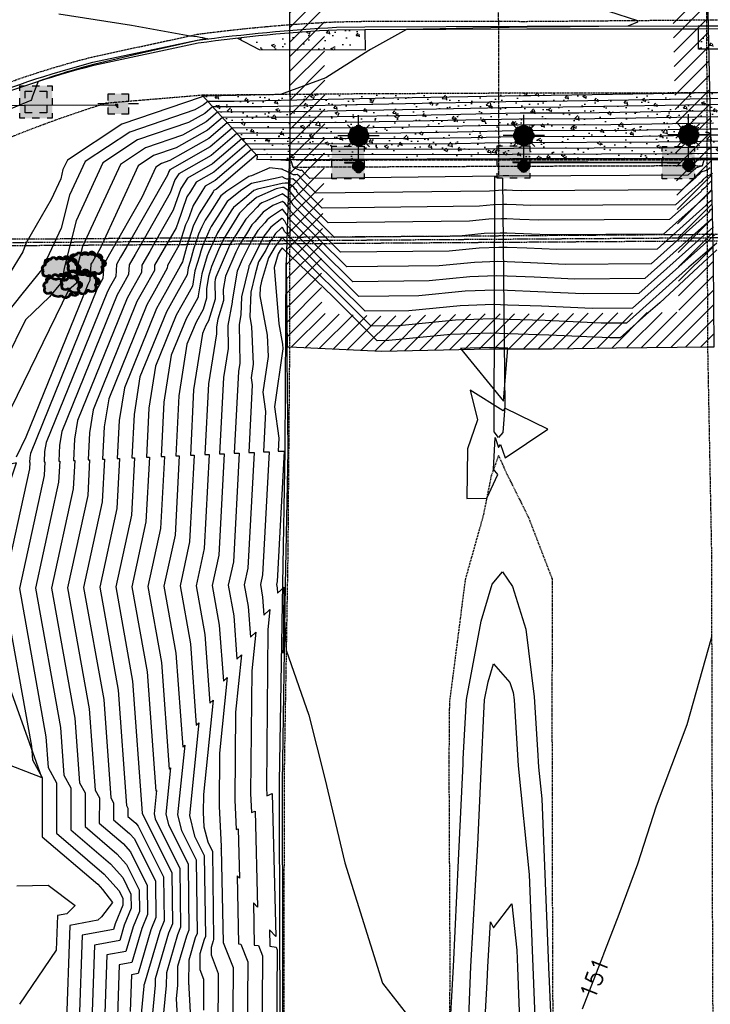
# Model space of a CAD drawing. Header units: feet. Extents: x 351431 to 355879, y 310968 to 329728.
# Tile 120 of 254: x 353302 to 353469, y 321417 to 321656. Entities that reach past the tile are written whole.
import ezdxf

# ---------------------------------------------------------------- set-up
doc = ezdxf.new("R2010")
doc.units = ezdxf.units.FT
doc.header["$MEASUREMENT"] = 0
for name, pattern in [('D10', [0.15, 0.1, -0.05]), ('D25', [0.375, 0.25, -0.125]), ('HIDDEN2', [0.1875, 0.125, -0.0625])]:
    doc.linetypes.add(name, pattern=pattern)
for name, color, linetype in [('EHID', 86, 'Continuous'), ('EHYSC', 161, 'Continuous'), ('ELID', 174, 'Continuous'), ('ELIG', 41, 'Continuous'), ('ELIG-JERSEY', 161, 'HIDDEN2'), ('ELTCH-EG1', 253, 'Continuous'), ('ELTCN-EG1', 251, 'Continuous'), ('ELTT', 3, 'Continuous'), ('ELUDC', 153, 'D10'), ('ELUEO', 153, 'OE'), ('ELYCB-BACK', 5, 'Continuous'), ('ELYCB-FL', 2, 'Continuous'), ('ELYSC', 2, 'Continuous'), ('ELYSP', 1, 'D25'), ('ELYSS', 2, 'Continuous'), ('ELYSU', 2, 'HIDDEN2'), ('ESFL', 2, 'Continuous'), ('ESFLJ', 5, 'Continuous'), ('ESIO', 4, 'Continuous'), ('ESMask', 155, 'Continuous'), ('ESUD-CMP', 13, 'D10'), ('ESUU', 13, 'Continuous'), ('ETTC', 252, 'Continuous')]:
    doc.layers.add(name, color=color, linetype=linetype)
doc.styles.add('L80', font='simplex', dxfattribs={"height": 4})
doc.styles.add('ROMANSM', font='romansm.shx')
doc.linetypes.add('OE', pattern='A,0.25,-0.07,0.07,-0.07,0.07,-0.07,0.07,-0.07,0.25,-0.06,["OE",ROMANSM,S=0.08,R=0,X=-0.02,Y=-0.04],-0.175', length=1.225)

# ---------------------------------------------------------------- blocks, each defined once
blk = doc.blocks.new('ESUFMALUM')
for p, q in [((0, -0.0295), (0, -0.0976)), ((-0.053, -0.0946), (-0.0354, -0.1123)), ((0.053, -0.0946), (0.0354, -0.1123)), ((-0.1, -0.1476), (-0.05, -0.1476)), ((-0.0354, -0.183), (-0.053, -0.2007)), ((0.0354, -0.183), (0.053, -0.2007)), ((0.05, -0.1476), (0.1, -0.1476)), ((0, -0.1976), (0, -0.2476))]:
    blk.add_line(p, q)
for centre, radius, start, end in [((0, 0), 0.0295, 153.6503, 206.3497), ((0, 0), 0.0295, 63.6503, 116.3497), ((0, 0), 0.0295, 333.6503, 26.3497), ((0, 0), 0.0295, 243.6503, 296.3497), ((0, -0.1476), 0.05, 166.7041, 193.2959), ((0, -0.1476), 0.05, 121.7041, 148.2959), ((0, -0.1476), 0.05, 76.7041, 103.2959), ((0, -0.1476), 0.05, 31.7041, 58.2959), ((0, -0.1476), 0.05, 346.7041, 13.2959), ((0, -0.1476), 0.05, 211.7041, 238.2959), ((0, -0.1476), 0.05, 301.7041, 328.2959), ((0, -0.1476), 0.05, 256.7041, 283.2959)]:
    blk.add_arc(centre, radius, start, end)
at = {"layer": 'ESMask'}
for points, const_width in [([(-0.0148, 0, 1), (0.0148, 0, 1)], 0.0295), ([(-0.025, -0.1476, 1), (0.025, -0.1476, 1)], 0.05)]:
    blk.add_lwpolyline(points, format="xyb", close=True, dxfattribs=dict(at, const_width=const_width))
blk = doc.blocks.new('ESUFJBOX2')
for points in [[(-0.0787, 0.0535), (-0.0787, 0.0787), (-0.0535, 0.0787)], [(-0.0525, 0.0178), (-0.0525, 0.0525), (-0.0178, 0.0525)], [(-0.0178, 0.0787), (0.0178, 0.0787)], [(0.0178, 0.0525), (0.0525, 0.0525), (0.0525, 0.0178)], [(0.0535, 0.0787), (0.0787, 0.0787), (0.0787, 0.0535)], [(-0.0787, -0.0178), (-0.0787, 0.0178)], [(0.0787, 0.0178), (0.0787, -0.0178)], [(-0.0525, -0.0525), (-0.0525, -0.0178)], [(0.0525, -0.0178), (0.0525, -0.0525), (0.0178, -0.0525)], [(-0.0787, -0.0787), (-0.0787, -0.0535)], [(-0.0535, -0.0787), (-0.0787, -0.0787)], [(-0.0178, -0.0525), (-0.0525, -0.0525)], [(0.0178, -0.0787), (-0.0178, -0.0787)], [(0.0787, -0.0535), (0.0787, -0.0787), (0.0535, -0.0787)]]:
    blk.add_lwpolyline(points)
at = {"layer": 'ESMask'}
blk.add_solid([(-0.0787, -0.0787), (-0.0787, 0.0787), (0.0787, -0.0787), (0.0787, 0.0787)], dxfattribs=at)
blk = doc.blocks.new('ESIDTREE')
blk.add_lwpolyline([(-0.0825, 0.0208, -0.658219), (-0.0543, 0.049, -0.594626), (-0.0245, 0.0498, -0.704437), (0.0052, 0.0498, -0.885068), (0.0416, 0.0438, -0.916303), (0.0721, 0.0223, -1.027393), (0.0751, -0.0141, -0.880235), (0.0364, -0.0431, -0.569977), (-0.0089, -0.052, -0.370407), (-0.061, -0.0364, -0.824221), (-0.0922, -0.0097, -0.566054), (-0.0825, 0.0208, -0.480508)], format="xyb")
at = {"layer": 'ESMask', "const_width": 0.01}
blk.add_lwpolyline([(-0.0779, 0.0227, -0.792768), (-0.0511, 0.0413, -0.768721), (-0.0289, 0.0473, 0.639322), (-0.0198, 0.0481, -0.704437), (0.0005, 0.0481, 0.72706), (0.01, 0.0484, -0.885068), (0.0366, 0.044, 0.713475), (0.0454, 0.0406, -0.916303), (0.0678, 0.0248, 0.615666), (0.0727, 0.0173, -1.027393), (0.0748, -0.0091, 0.556873), (0.0707, -0.0166, -0.880235), (0.04, -0.0396, 0.556256), (0.0317, -0.0414, -0.62875), (-0.0075, -0.0457, -0.457201), (-0.0599, -0.0275, -1.148825), (-0.0854, -0.0089, -0.666281), (-0.0814, 0.0159, 0.45741)], format="xyb", close=True, dxfattribs=at)
at = {"layer": 'ESMask'}
for points in [[(-0.0825, 0.0208), (-0.0543, 0.049), (0.0721, 0.0223), (0.0416, 0.0438)], [(-0.0187, 0.044), (-0.0158, 0.0532), (-0.0004, 0.0423), (-0.0009, 0.052)], [(0.0105, 0.0432), (0.0168, 0.0574), (0.0348, 0.0399), (0.0336, 0.0548)], [(-0.0825, 0.0208), (-0.0922, -0.0097), (0.0721, 0.0223), (0.0751, -0.0141)], [(-0.079, 0.0326), (-0.0729, 0.0238), (-0.0638, 0.0466), (-0.0573, 0.0372)], [(0.0445, 0.0383), (0.0562, 0.0462), (0.0628, 0.0226), (0.0702, 0.0328)], [(0.0704, -0.0072), (0.085, -0.004), (0.0691, 0.0173), (0.0823, 0.0154)], [(-0.087, -0.0082), (-0.0836, -0.0336), (0.0749, -0.0108), (0.0649, -0.0431)], [(-0.0495, -0.0328), (-0.05, -0.0434), (0.0292, -0.0385), (0.018, -0.0545)]]:
    blk.add_solid(points, dxfattribs=at)
blk = doc.blocks.new('ESUFJBOX1')
for points in [[(-0.0787, 0.0535), (-0.0787, 0.0787), (-0.0535, 0.0787)], [(-0.0178, 0.0787), (0.0178, 0.0787)], [(0.0535, 0.0787), (0.0787, 0.0787), (0.0787, 0.0535)], [(-0.0787, -0.0178), (-0.0787, 0.0178)], [(0.0787, 0.0178), (0.0787, -0.0178)], [(-0.0787, -0.0787), (-0.0787, -0.0535)], [(-0.0535, -0.0787), (-0.0787, -0.0787)], [(0.0178, -0.0787), (-0.0178, -0.0787)], [(0.0787, -0.0535), (0.0787, -0.0787), (0.0535, -0.0787)]]:
    blk.add_lwpolyline(points)
at = {"layer": 'ESMask'}
blk.add_solid([(-0.0787, -0.0787), (-0.0787, 0.0787), (0.0787, -0.0787), (0.0787, 0.0787)], dxfattribs=at)
blk = doc.blocks.new('ESUPOLE')
for p, q in [((-0.0492, 0.0492), (-0.0167, 0.0492)), ((-0.0492, 0.0167), (-0.0492, 0.0492)), ((0.0167, 0.0492), (0.0492, 0.0492)), ((0.0492, 0.0492), (0.0492, 0.0167)), ((-0.0492, 0), (-0.0984, 0)), ((0.0984, 0), (0.0492, 0)), ((-0.0492, -0.0492), (-0.0492, -0.0167)), ((0.0492, -0.0167), (0.0492, -0.0492)), ((-0.0167, -0.0492), (-0.0492, -0.0492)), ((0.0492, -0.0492), (0.0167, -0.0492))]:
    blk.add_line(p, q)
at = {"layer": 'ESMask'}
blk.add_solid([(-0.0492, -0.0492), (-0.0492, 0.0492), (0.0492, -0.0492), (0.0492, 0.0492)], dxfattribs=at)

msp = doc.modelspace()

# ---------------------------------------------------------------- hatches: boundary and pattern name
at = {"layer": 'EHID'}
h = msp.add_hatch(dxfattribs=at)
h.set_pattern_fill('ANSI31', color=256, scale=20, style=0)
h.set_pattern_definition([(45, (-214.0713, 26.4758), (-1.767766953, 1.767766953), [])])
h.paths.add_polyline_path([(353467.54, 321776.88), (353446.13, 321776.56), (353429.92, 321776.32), (353404.35, 321776.19), (353388.67, 321776.15), (353367.07, 321776.1), (353366.4, 321776.07), (353366.16, 321749.44), (353367.22, 321676.06), (353367.41, 321626.24), (353366.56, 321596.82), (353366.75, 321576.47), (353367.33, 321576.47), (353389.64, 321575.4), (353415.73, 321575.97), (353430.91, 321576.01), (353446.37, 321576.18), (353468.6, 321576.43), (353470.11, 321576.43), (353469.94, 321597.43), (353468.27, 321676.52), (353467.81, 321726.47)])
h.paths.add_polyline_path([(353430, 321767.83), (353446.25, 321768.07), (353459.09, 321768.26), (353459.32, 321726.41), (353459.78, 321676.4), (353461.45, 321597.31), (353461.55, 321584.85), (353446.27, 321584.67), (353430.85, 321584.5), (353415.63, 321584.46), (353389.75, 321583.9), (353375.17, 321584.6), (353375.06, 321596.74), (353375.9, 321626.13), (353375.71, 321676.14), (353374.65, 321749.46), (353374.82, 321767.62), (353388.69, 321767.66), (353404.39, 321767.7)], flags=16)
at = {"layer": 'EHYSC'}
h = msp.add_hatch(dxfattribs=at)
h.set_pattern_fill('AR-CONC', color=256, style=0)
h.set_pattern_definition([(50, (-19.6164, -27.631), (7.172601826, -0.62752135), [0.75, -8.25]), (355, (-19.6164, -27.631), (-1.38751334, 7.52192134), [0.6, -6.6]), (100.4514, (-19.019, -27.6834), (5.78509382, 6.89439542), [0.6374019, -7.01142112]), (46.1842, (-19.616, -25.631), (10.67241049, -1.65519014), [1.125, -12.375]), (96.6356, (-18.727, -25.769), (9.34662706, 9.7411787), [0.95610288, -10.51713]), (351.1842, (-19.616, -25.631), (9.34661945, 9.741186), [0.9, -9.9]), (21, (-18.6164, -26.131), (5.96907052, -4.02618891), [0.75, -8.25]), (326, (-18.6164, -26.131), (2.43315332, 7.25150045), [0.6, -6.6]), (71.4514, (-18.119, -26.4666), (8.40222629, 3.22530497), [0.6374019, -7.01142112]), (37.5, (-19.6164, -27.6311), (0.121598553, 3.328938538), [0, -6.52, 0, -6.7, 0, -6.625]), (7.5, (-19.6164, -27.631), (2.630695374, 3.94411712), [0, -3.82, 0, -6.37, 0, -2.525]), (327.5, (-21.8464, -27.631), (5.338224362, -0.225548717), [0, -2.5, 0, -7.8, 0, -10.35]), (317.5, (-22.8464, -27.631), (5.831861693, 1.001049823), [0, -3.25, 0, -5.18, 0, -7.35])])
h.paths.add_polyline_path([(353385.57, 321653.25), (353378.77, 321653.24), (353354.77, 321651.27), (353354.79, 321651.07), (353360.06, 321648.4), (353385.63, 321648.28)])
h = msp.add_hatch(dxfattribs=at)
h.set_pattern_fill('AR-CONC', color=256, style=0)
h.set_pattern_definition([(50, (-14.358, -15.559), (7.172601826, -0.62752135), [0.75, -8.25]), (355, (-14.358, -15.559), (-1.38751334, 7.52192134), [0.6, -6.6]), (100.4514, (-13.76, -15.611), (5.78509382, 6.89439542), [0.6374019, -7.01142112]), (46.1842, (-14.358, -13.559), (10.67241049, -1.65519014), [1.125, -12.375]), (96.6356, (-13.469, -13.697), (9.34662706, 9.7411787), [0.95610288, -10.51713]), (351.1842, (-14.358, -13.559), (9.34661945, 9.741186), [0.9, -9.9]), (21, (-13.358, -14.059), (5.96907052, -4.02618891), [0.75, -8.25]), (326, (-13.358, -14.059), (2.43315332, 7.25150045), [0.6, -6.6]), (71.4514, (-12.8606, -14.3945), (8.40222629, 3.22530497), [0.6374019, -7.01142112]), (37.5, (-14.358, -15.559), (0.121598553, 3.328938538), [0, -6.52, 0, -6.7, 0, -6.625]), (7.5, (-14.358, -15.559), (2.630695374, 3.94411712), [0, -3.82, 0, -6.37, 0, -2.525]), (327.5, (-16.588, -15.559), (5.338224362, -0.225548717), [0, -2.5, 0, -7.8, 0, -10.35]), (317.5, (-17.588, -15.559), (5.831861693, 1.001049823), [0, -3.25, 0, -5.18, 0, -7.35])])
h.paths.add_polyline_path([(353481.78, 321652.58), (353481.84, 321652.84), (353479.08, 321653.18), (353476.04, 321653.41), (353474.22, 321653.49), (353466.34, 321653.48), (353466.35, 321648.54), (353477.72, 321648.55), (353477.69, 321649.9)])
h = msp.add_hatch(dxfattribs=at)
h.set_pattern_fill('AR-CONC', color=256, style=0)
h.set_pattern_definition([(50, (-348.0623, -283.387), (7.172601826, -0.62752135), [0.75, -8.25]), (355, (-348.062, -283.387), (-1.38751334, 7.52192134), [0.6, -6.6]), (100.4514, (-347.4646, -283.4396), (5.78509382, 6.89439542), [0.6374019, -7.01142112]), (46.1842, (-348.062, -281.387), (10.67241049, -1.65519014), [1.125, -12.375]), (96.6356, (-347.173, -281.525), (9.34662706, 9.7411787), [0.95610288, -10.51713]), (351.1842, (-348.062, -281.387), (9.34661945, 9.741186), [0.9, -9.9]), (21, (-347.0623, -281.887), (5.96907052, -4.02618891), [0.75, -8.25]), (326, (-347.062, -281.887), (2.43315332, 7.25150045), [0.6, -6.6]), (71.4514, (-346.565, -282.223), (8.40222629, 3.22530497), [0.6374019, -7.01142112]), (37.5, (-348.0623, -283.3873), (0.121598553, 3.328938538), [0, -6.52, 0, -6.7, 0, -6.625]), (7.5, (-348.0623, -283.3873), (2.630695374, 3.94411712), [0, -3.82, 0, -6.37, 0, -2.525]), (327.5, (-350.2923, -283.3873), (5.338224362, -0.225548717), [0, -2.5, 0, -7.8, 0, -10.35]), (317.5, (-351.2923, -283.3873), (5.831861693, 1.001049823), [0, -3.25, 0, -5.18, 0, -7.35])])
h.paths.add_polyline_path([(353475.19, 321638.06), (353474.72, 321637.93), (353424.09, 321637.87), (353385.27, 321637.69), (353346.2, 321637.36), (353359.47, 321622.74), (353359.41, 321621.82), (353421.33, 321622.02), (353464.72, 321622.14), (353475.16, 321622.12), (353483.44, 321615.28), (353500.23, 321616.44)])

# ---------------------------------------------------------------- linework, layer by layer
at = {"layer": 'ELID'}
msp.add_lwpolyline([(353366.75, 321576.47), (353367.33, 321576.47), (353389.64, 321575.4), (353415.73, 321575.97), (353430.91, 321576.01), (353446.37, 321576.18), (353468.6, 321576.43), (353470.11, 321576.43), (353469.94, 321597.43), (353468.27, 321676.52), (353467.81, 321726.47), (353467.54, 321776.88), (353446.13, 321776.56), (353429.92, 321776.32), (353404.35, 321776.19), (353388.67, 321776.15), (353367.07, 321776.1), (353366.4, 321776.07), (353366.16, 321749.44), (353367.22, 321676.06), (353367.41, 321626.24), (353366.56, 321596.82), (353366.75, 321576.47)], dxfattribs=at)
at = {"layer": 'ELIG', "flags": 128}
msp.add_lwpolyline([(353418.87, 321617.29), (353419.45, 321562), (353418.96, 321555.72), (353417.88, 321554.52), (353416.85, 321555.88), (353417, 321617.6)], close=True, dxfattribs=at)
msp.add_lwpolyline([(353362.31, 320982.87), (353366.62, 321010.04), (353366.76, 321045.95), (353366.74, 321074.64), (353366.79, 321125.09), (353366.73, 321178.97), (353366.51, 321231.24), (353366.23, 321270.01), (353366.25, 321292.24), (353365.82, 321334.74), (353365.37, 321368.07), (353365.3, 321386.96), (353365, 321431.14), (353364.9, 321471.17), (353365.72, 321518.98), (353366.26, 321551.25), (353366.56, 321596.82)], dxfattribs=at)
at = {"layer": 'ELIG-JERSEY', "flags": 128}
msp.add_lwpolyline([(353417.76, 321728.22), (353417.94, 321617.77)], dxfattribs=at)
at = {"layer": 'ELTCH-EG1', "flags": 128}
for points, elevation in [([(353475.19, 321638.06), (353425.75, 321637.26), (353423.98, 321637.26), (353388.06, 321636.55), (353353.93, 321635.89), (353347.55, 321635.87), (353346.55, 321635.02), (353344.44, 321633.83), (353328.64, 321628.46), (353317.84, 321621.31), (353314.08, 321613.16), (353312.07, 321605.17), (353308.01, 321596.52), (353307.68, 321595.58), (353302.5, 321589.21), (353298.49, 321584.11)], 130), ([(353419.84, 321617.84), (353419.6, 321617.85), (353419.04, 321617.83), (353418.17, 321617.74), (353372.27, 321617.21), (353370.72, 321618.74), (353370.68, 321618.83), (353370.62, 321618.89), (353370.55, 321618.98), (353370.44, 321619.06), (353370.27, 321619.19), (353370.11, 321619.18), (353369.87, 321619.17), (353368.29, 321619.9), (353368.26, 321619.92), (353368.19, 321619.96), (353367.73, 321621.46), (353362.62, 321621.82), (353366.8, 321621.81), (353421.19, 321621.99), (353426.07, 321621.99), (353464.71, 321622.09), (353465.9, 321621.98), (353471.89, 321621.91)], 140), ([(353474.94, 321621.75), (353467.6, 321621.63), (353467.32, 321620.51), (353467.24, 321620.28), (353465.61, 321619.71), (353465.42, 321619.51), (353465.3, 321619.39), (353465.23, 321619.33), (353465.17, 321619.28), (353465.14, 321619.24), (353463.78, 321618.02), (353421.28, 321617.78), (353420.42, 321617.82), (353419.84, 321617.84)], 140), ([(353380.67, 321621.12), (353380.63, 321620.99), (353381.7, 321621), (353385.06, 321621), (353384.89, 321621.14), (353380.67, 321621.12)], 140), ([(353461.66, 321620.99), (353461.76, 321621.11), (353457.77, 321621.1), (353421.39, 321621.25), (353421.36, 321621.08), (353421.79, 321621.1), (353458.72, 321620.98), (353461.66, 321620.99)], 140), ([(353409.87, 321391.58), (353411.23, 321426.47), (353412.91, 321455.95), (353413.82, 321475.42), (353414.38, 321487.69), (353414.56, 321490.98), (353415.39, 321495.38), (353416.68, 321499.71), (353420.7, 321495.24), (353421.48, 321492.77), (353421.69, 321491.02), (353421.78, 321489.64), (353422.68, 321475.02), (353425.36, 321448.74), (353426.26, 321426.34), (353426.96, 321408.02)], 150)]:
    msp.add_lwpolyline(points, dxfattribs=dict(at, elevation=elevation))
at = {"layer": 'ELTCN-EG1', "flags": 128}
for points, elevation in [([(353437.5, 321659.97), (353451.53, 321655.48), (353451.56, 321655.05), (353449.22, 321654.11), (353435.24, 321653.91), (353424.82, 321653.81), (353411.7, 321653.6), (353395.61, 321653.3), (353386.94, 321648.45), (353386.55, 321648.17), (353385.61, 321647.66), (353376.11, 321641.58), (353365.11, 321637.52), (353347.21, 321637.17), (353346.37, 321637.17), (353346.24, 321637.06), (353345.97, 321636.9), (353326.72, 321630.36), (353313.56, 321621.65), (353312.5, 321619.37), (353311.94, 321617.12), (353309.6, 321612.14), (353303.6, 321601.66), (353302.79, 321599.45), (353299.34, 321593.82)], 129), ([(353311.48, 321657.08), (353329.12, 321654.31), (353343.27, 321651.76), (353344.99, 321651.56), (353345.7, 321651.41), (353346.24, 321651.32), (353347.46, 321651.04), (353347.48, 321651.04), (353347.54, 321651.02), (353347.48, 321651.01), (353347.48, 321651.01), (353346.25, 321650.84), (353346.21, 321650.83), (353345.03, 321650.66), (353331.54, 321647.53), (353319.87, 321644.85), (353318.09, 321644.35), (353317.44, 321644.17), (353315.52, 321643.61), (353315.01, 321643.46), (353312.97, 321642.84), (353312.6, 321642.73), (353310.42, 321642.04), (353310.19, 321641.97), (353307.88, 321641.2), (353307.8, 321641.18), (353306.5, 321640.73), (353305.63, 321638.47), (353305.05, 321636.92), (353304.84, 321636.37), (353304.74, 321636.08), (353299.89, 321634.05)], 128), ([(353474.15, 321636.58), (353429.62, 321635.86), (353423.71, 321635.84), (353391.39, 321635.2), (353360.66, 321634.6), (353348.72, 321634.58), (353346.86, 321632.98), (353342.92, 321630.76), (353330.57, 321626.56), (353322.13, 321620.98), (353315.65, 321606.96), (353312.76, 321595.47), (353312.74, 321594.97), (353312.38, 321593.11), (353311.92, 321591.79), (353309.27, 321588.53), (353303.4, 321583), (353298.69, 321573.34)], 131), ([(353473.11, 321635.09), (353433.48, 321634.45), (353423.45, 321634.41), (353394.71, 321633.85), (353367.39, 321633.32), (353349.9, 321633.28), (353347.17, 321630.95), (353341.39, 321627.69), (353332.5, 321624.66), (353326.41, 321620.64), (353317.23, 321600.75), (353316.05, 321596.06), (353315.89, 321592.76), (353315.73, 321591.91), (353313.84, 321590.14), (353299.91, 321561.55)], 132), ([(353472.06, 321633.61), (353437.35, 321633.05), (353423.19, 321632.99), (353398.03, 321632.5), (353374.11, 321632.03), (353351.07, 321631.99), (353347.48, 321628.91), (353339.87, 321624.61), (353334.42, 321622.76), (353330.7, 321620.3), (353321.46, 321600.3), (353319.61, 321597.05), (353319.41, 321596.7), (353319.27, 321596.46), (353319.02, 321592.5), (353318.68, 321591.9), (353318.49, 321591.55), (353303.5, 321554.6), (353301.14, 321549.76)], 133), ([(353325.16, 321635.15), (353325.75, 321634.34), (353325.79, 321635.12), (353325.16, 321635.15)], 129), ([(353470.77, 321599.95), (353463.96, 321593.61), (353456.98, 321587.11), (353453.57, 321584.17), (353447.4, 321578.65), (353444.89, 321578.64), (353430.08, 321579.3), (353420.15, 321579.64), (353416.08, 321579.77), (353406.35, 321579.42), (353391.36, 321577.97), (353388.58, 321577.93), (353377.88, 321588.54), (353365.55, 321600.45), (353365.04, 321599.78), (353364.55, 321598.96), (353363.6, 321595.66), (353364.75, 321582.02), (353365.67, 321577.09), (353365.72, 321575.94), (353363.69, 321561.91), (353364.72, 321554.34), (353364.56, 321551.18), (353366, 321551.24), (353364.31, 321519.62), (353364.17, 321518.95), (353364.32, 321518.08), (353364.41, 321516.85), (353366.02, 321518.31), (353365.98, 321517.91), (353365.83, 321502.31), (353366.19, 321509.83), (353366.26, 321507.17), (353366.53, 321503.01), (353372.01, 321487.26), (353375.92, 321471.94), (353380.73, 321451.54)], 151), ([(353419.11, 321563.27), (353420.17, 321576.17), (353415.76, 321576.31), (353408.75, 321576.06), (353419.11, 321563.27)], 152), ([(353410.29, 321539.76), (353415.06, 321539.8), (353417.77, 321545.55), (353416.74, 321546.88), (353417.11, 321554.51), (353417.9, 321552.09), (353418.43, 321552.85), (353419.5, 321549.57), (353429.83, 321556.52), (353419.42, 321561.65), (353419.02, 321560.98), (353411.05, 321565.99), (353412.85, 321558.75), (353410.41, 321551.76), (353410.29, 321539.76)], 152), ([(353406.01, 321407.72), (353407.03, 321426.46), (353408.25, 321452.11), (353409.34, 321475.55), (353409.39, 321476.76), (353410.17, 321491.05), (353413.76, 321510.08), (353416.41, 321518.99), (353418.89, 321522.03), (353421.29, 321518.42), (353424.54, 321508.1), (353426.54, 321491.76), (353427.35, 321478.94), (353427.62, 321474.69), (353428.4, 321467.05), (353430.03, 321426.43), (353430.05, 321426.07), (353430.1, 321424.68), (353430.68, 321411.53)], 151), ([(353380.73, 321451.54), (353389.84, 321422.44), (353395.9, 321414.64)], 151), ([(353301.34, 321445.99), (353308.88, 321446.1), (353315.46, 321441.25), (353313.45, 321439.2), (353311.18, 321438.79), (353310.88, 321430.4), (353301.95, 321417.33)], 133), ([(353412.58, 321376.29), (353415.21, 321422.65), (353415.36, 321426.38), (353415.98, 321437.26), (353416.69, 321435.82), (353421.18, 321441.65), (353422.33, 321430.43), (353422.49, 321426.24), (353423.88, 321389.96)], 149)]:
    msp.add_lwpolyline(points, dxfattribs=dict(at, elevation=elevation))
at = {"layer": 'ELTT', "flags": 128}
msp.add_lwpolyline([(353289.39, 321479.18), (353307.38, 321472.21), (353291.05, 321517.76), (353301.28, 321548.35), (353286.17, 321544.98), (353278.02, 321513.36)], close=True, dxfattribs=at)
at = {"layer": 'ELUDC', "flags": 128}
msp.add_lwpolyline([(353299.04, 321601.73), (353515.49, 321603.21)], dxfattribs=at)
at = {"layer": 'ELUEO', "flags": 128}
msp.add_lwpolyline([(352398.38, 321634.12), (352577.87, 321634.48), (352757.82, 321635.49), (352938.56, 321635.62), (353121.36, 321634.35), (353325.77, 321635.08)], dxfattribs=at)
at = {"layer": 'ELYCB-BACK', "flags": 128}
msp.add_lwpolyline([(353259.88, 321619.2, -0.075738), (353319.93, 321644.62), (353345.21, 321650.05, -0.022241), (353378.77, 321653.24), (353385.57, 321653.25), (353424.75, 321653.45), (353466.34, 321653.48), (353474.22, 321653.49)], format="xyb", dxfattribs=at)
at = {"layer": 'ELYCB-FL', "flags": 128}
msp.add_lwpolyline([(353259.45, 321619.92, -0.073482), (353319.73, 321645.34), (353345.01, 321650.7, -0.018213), (353378.7, 321653.83), (353385.59, 321653.91), (353424.87, 321654.06), (353466.27, 321654.15), (353474.2, 321654.17)], format="xyb", dxfattribs=at)
at = {"layer": 'ELYSC', "flags": 128}
for points in [[(353385.57, 321653.25), (353385.63, 321648.28), (353360.06, 321648.4), (353354.79, 321651.07)], [(353481.78, 321652.58), (353477.69, 321649.9), (353477.72, 321648.55), (353466.35, 321648.54), (353466.34, 321653.48)], [(353346.2, 321637.36), (353359.47, 321622.74), (353359.41, 321621.82), (353421.33, 321622.02), (353464.72, 321622.14), (353475.16, 321622.12), (353483.44, 321615.28), (353484.68, 321615.41), (353500.23, 321616.44), (353475.19, 321638.06)]]:
    msp.add_lwpolyline(points, dxfattribs=at)
at = {"layer": 'ELYSP', "flags": 128}
for points in [[(353506.07, 320824.63), (353503.46, 320782.93), (353500.33, 320734.19), (353496.72, 320684.2), (353492.59, 320634.9), (353491.44, 320617.73), (353490.07, 320613.94), (353488.23, 320610.83), (353485.39, 320609.95), (353482.76, 320611.04), (353479.98, 320615.57), (353479.45, 320631.47), (353477.93, 320681.47), (353476.75, 320731.4), (353477.14, 320781.23), (353475.6, 320830.9), (353475.05, 320881.16), (353473.84, 320931.06), (353473.13, 320980.79), (353472.12, 321030.46), (353471.6, 321080.76), (353470.75, 321126.76), (353470.2, 321176.51), (353470.34, 321226.57), (353470.3, 321276.6), (353470.42, 321326.93), (353470.07, 321376.61), (353469.79, 321426.34), (353469.66, 321476.68), (353469.55, 321526.41), (353468.6, 321576.43), (353468.52, 321598.95), (353468.45, 321626.72), (353468.27, 321676.52), (353467.81, 321726.47), (353467.54, 321776.88), (353468.44, 321826.58), (353468.46, 321876.42), (353468.45, 321926.8), (353468.74, 321976.5), (353468.89, 322026.7), (353468.61, 322076.57), (353468.69, 322126.86), (353468.12, 322177.91), (353468.07, 322228.83), (353467.13, 322279.49), (353466.13, 322329.72), (353465.57, 322380.46), (353467.33, 322399.86), (353463.16, 322430.33), (353462.19, 322452.44), (353464.18, 322454.33), (353466.4, 322453.41), (353467.86, 322451.3), (353470.73, 322430.56), (353475.53, 322389.79), (353477.12, 322380.89), (353485.47, 322330.41), (353494.99, 322279.71), (353505.44, 322229.24), (353517.18, 322177.56), (353527.93, 322131.21), (353539.12, 322084.25), (353549.65, 322038.19), (353561.08, 321984.22), (353570.67, 321936.62), (353581.84, 321888.51), (353593.53, 321842.65), (353597.88, 321829.06), (353598.93, 321829.77), (353603.67, 321819.8), (353618.98, 321779.46), (353621.27, 321773.51), (353622.41, 321770.79), (353624.6, 321765.24), (353631, 321749.5, -0.81762), (353626.57, 321744.87, 0.225016), (353562.44, 321740.06), (353561.32, 321739.48), (353560.13, 321738.79), (353557.94, 321737.38), (353556.65, 321736.5), (353556.41, 321736.35, -0.055037), (353506.64, 321712.25), (353482.87, 321705.1, -0.057493), (353426.83, 321698.34), (353376.72, 321698.15), (353350.13, 321698.02, -0.107748), (353307.72, 321705.54), (353305.8, 321706.34), (353303.72, 321707.3), (353301.68, 321708.28), (353297.59, 321710.38), (353256.32, 321733.62, 0.086105), (353224.98, 321746.78), (353215.34, 321749.34, -0.76876), (353213.59, 321755.37), (353217.2, 321759.92), (353222.34, 321767.76), (353224.39, 321770.95), (353227.2, 321775.44), (353227.7, 321776.28), (353228.54, 321777.87), (353229.93, 321780.77), (353230.31, 321781.64), (353231.05, 321783.56), (353232.42, 321786.94), (353233.04, 321788.67), (353233.18, 321789.15), (353233.97, 321791.88), (353235.59, 321797.86), (353237.15, 321803.91), (353246.82, 321852.63), (353256.31, 321901.06), (353264.08, 321941.01), (353267.01, 321950.8), (353268.3, 321950.28), (353268.82, 321949.99), (353274.47, 321986.46), (353284.88, 322036.97), (353296.01, 322088.82), (353306.5, 322140.61), (353315.06, 322190.84), (353321.92, 322241.88), (353326.28, 322296.1), (353328.87, 322347.75), (353330.09, 322390.37), (353330.34, 322462.82), (353329.91, 322524.55), (353328.65, 322562.41), (353329.67, 322567.85), (353332.43, 322571.37), (353335.15, 322572.35), (353339.03, 322571.06), (353342.59, 322568.32), (353346.33, 322523.2), (353348.78, 322473.96), (353353.15, 322424.64), (353356.11, 322374.67), (353358.7, 322325.49), (353360.94, 322276.17), (353362.5, 322225.99), (353363.61, 322176.73), (353364.65, 322127.05), (353365.16, 322078.18), (353365.95, 322028.24), (353365.04, 321978.64), (353365.03, 321929.34), (353365.16, 321879.64), (353365.54, 321825.59), (353367.07, 321776.1), (353367.15, 321725.83), (353367.22, 321676.06), (353367.41, 321626.24), (353367.33, 321576.47), (353366.92, 321526.51), (353366.08, 321476.15), (353365.92, 321426.76), (353366.14, 321376.02), (353366.62, 321326.46), (353366.55, 321276.13), (353366.95, 321225.84), (353366.97, 321176.2), (353366.94, 321125.87), (353366.88, 321076.23), (353367.03, 321026.23), (353367.23, 320975.65), (353367.48, 320929.85), (353367.29, 320884.96), (353364.76, 320882.42), (353361.73, 320882.17), (353360.44, 320885.86), (353355.3, 320929.84), (353349.12, 320979.72), (353343.95, 321029.62), (353339.92, 321061.4), (353331.62, 321117.06), (353322.97, 321169.11), (353312.96, 321219.73), (353301.05, 321272.58), (353289.15, 321323.44), (353274.08, 321374.63), (353256.71, 321422.68), (353238.85, 321469.1), (353220.66, 321519.3), (353216.16, 321526.6, -0.085093), (353210.74, 321536.42), (353198.56, 321569.49), (353198.18, 321570.56), (353196.06, 321575.58), (353194.93, 321578.26), (353192.68, 321583.25), (353192.35, 321583.87), (353181.13, 321603.22), (353180.63, 321604.37, -0.788542), (353185.33, 321608.86), (353186.17, 321608.68), (353197.23, 321606.24), (353207.96, 321603.97), (353208.94, 321603.77), (353209.85, 321603.64), (353210.32, 321603.62), (353211.07, 321603.66), (353220.23, 321604.62), (353223.1, 321604.99), (353226.03, 321605.46), (353227.54, 321605.75), (353229.09, 321606.08), (353230.71, 321606.45), (353231.75, 321606.73), (353232.74, 321607.02), (353233.68, 321607.34), (353235.47, 321608.03), (353237.19, 321608.79), (353240.69, 321610.46), (353242.61, 321611.34), (353243.64, 321611.83), (353245.84, 321612.97), (353248.03, 321614.19), (353258.79, 321620.96, -0.075575), (353319.38, 321646.59), (353344.98, 321652.13, -0.021543), (353378.57, 321655.14), (353385.61, 321655.28), (353424.79, 321655.26), (353466.24, 321655.6), (353474.26, 321655.59), (353477.62, 321655.42), (353479.27, 321655.29), (353480.93, 321655.11), (353482.44, 321654.88), (353486.36, 321654.11), (353488.78, 321653.59), (353491.14, 321653.04), (353493.5, 321652.45), (353495.94, 321651.79), (353498.55, 321651.04), (353500.97, 321650.3), (353502.45, 321649.79), (353503.88, 321649.26), (353505.31, 321648.68), (353506.78, 321648.03), (353508.33, 321647.3), (353509.83, 321646.56), (353513.09, 321644.87), (353516.46, 321643.06), (353522.24, 321639.84), (353524.72, 321638.42), (353557.73, 321617.72, 0.125973), (353589.54, 321606.37), (353590.74, 321606.15, -0.61117), (353594.14, 321598.29), (353583.39, 321580.29), (353580.64, 321575.1), (353580.1, 321574.02), (353579.32, 321572.33), (353577.96, 321569.33), (353577.26, 321567.63), (353576.92, 321566.68), (353575.82, 321563.48), (353574.52, 321559.54), (353573.92, 321557.57), (353573.34, 321555.5), (353572.77, 321553.27), (353572.5, 321552.11), (353571.98, 321549.55), (353571.5, 321546.87), (353570.76, 321542.2), (353570.47, 321540.19), (353569.57, 321532.63), (353564, 321484.74), (353558.21, 321435.29), (353555.42, 321411.56), (353552.45, 321401.62), (353551.17, 321402.26), (353550.58, 321402.5), (353548.63, 321384.55), (353543.21, 321334.67), (353537.78, 321284.94), (353532.06, 321233.97), (353527.37, 321182.77), (353524.09, 321132.73), (353520.99, 321082.39), (353518.21, 321030.45), (353515.38, 320980.99), (353512.3, 320929.94), (353509.4, 320880.56), (353506.02, 320824.87)], [(353474.72, 321637.93), (353424.09, 321637.87), (353385.27, 321637.69), (353346.2, 321637.36), (353322.89, 321635.41, 0.053903), (353264.74, 321610.23), (353254.76, 321604.07), (353236.86, 321593.11), (353206.03, 321575.89), (353200.06, 321571.35)]]:
    msp.add_lwpolyline(points, format="xyb", dxfattribs=at)
for points in [[(353417.92, 321550.15), (353416.15, 321545.24), (353414.25, 321535.71), (353409.86, 321520.1), (353406.03, 321490.35), (353405.9, 321475.54), (353406.14, 321426.33), (353405.78, 321376.38), (353405.66, 321325.93), (353405.79, 321276.34), (353405.96, 321226.93), (353406, 321176.32), (353406.13, 321125.48), (353406.14, 321079.98), (353406.09, 321030.62), (353406.09, 320980.03), (353406.19, 320927.66), (353406.07, 320879.9), (353406.11, 320828.82), (353406.15, 320780.2), (353406.47, 320727.87), (353406.92, 320679.83), (353407.63, 320629.39), (353408.54, 320579.97), (353409.95, 320528.74), (353411.13, 320479.93), (353412.73, 320429.1), (353414.43, 320379.83), (353416.04, 320328.7), (353418.08, 320279.83), (353419.97, 320230.49)], [(353417.92, 321550.15), (353419.81, 321545.95), (353425.16, 321535.19), (353430.9, 321520.29), (353430.94, 321520.41), (353430.85, 321491.87), (353430.88, 321474.37), (353430.98, 321426.35), (353431.3, 321375.54), (353431.62, 321326.3), (353431.76, 321277.22), (353432.08, 321226.4), (353432.29, 321176.22), (353432.58, 321126.47), (353433.01, 321080.17), (353433.78, 321030.48), (353434.39, 320978.91), (353435.08, 320930.48), (353436.06, 320878.82), (353436.98, 320830.5), (353438.19, 320779.54), (353439.32, 320730.46), (353440.66, 320676.53), (353441.92, 320630.65), (353443.76, 320578.48), (353444.92, 320530.83), (353446.65, 320479.91), (353448.14, 320430.9), (353450.09, 320380.08), (353451.22, 320331.18), (353453.09, 320280), (353454.98, 320231.17)]]:
    msp.add_lwpolyline(points, dxfattribs=at)
at = {"layer": 'ELYSS', "flags": 128}
msp.add_lwpolyline([(353360.73, 320888.16), (353363.25, 320889.17), (353364.79, 320959.27), (353365.01, 321010.32), (353365.82, 321045.82), (353365.47, 321075.3), (353365.13, 321125.28), (353365.43, 321179.32), (353365.12, 321231.01), (353365.1, 321270.17), (353365.04, 321292.09), (353364.54, 321334.96), (353365.81, 321367.99), (353365.74, 321387.05), (353365.68, 321430.99), (353365.61, 321470.96), (353366.33, 321518.8), (353366.98, 321551.28), (353366.56, 321596.82)], dxfattribs=at)
at = {"layer": 'ELYSU', "flags": 128}
for points in [[(353368.08, 321621.81), (353371.21, 321621.67), (353419.95, 321621.74), (353464.64, 321621.73), (353467.34, 321621.78)], [(353368.36, 321620), (353371.12, 321619.99), (353419.82, 321620.2), (353464.75, 321620.35), (353467.32, 321620.28)]]:
    msp.add_lwpolyline(points, dxfattribs=at)
at = {"layer": 'ESUD-CMP', "flags": 128}
msp.add_lwpolyline([(353515.48, 321603.96), (353299.04, 321602.48), (353299.05, 321600.98), (353515.5, 321602.46), (353515.48, 321603.96)], dxfattribs=at)

# ---------------------------------------------------------------- block references
at = {"layer": 'ESFL', "xscale": 50, "yscale": 50, "zscale": 50, "rotation": 180}
for p in [(353384.05, 321620.14), (353424.03, 321620.23), (353463.94, 321620.41)]:
    msp.add_blockref('ESUFMALUM', p, dxfattribs=at)
at = {"layer": 'ESFLJ', "xscale": 50, "yscale": 50, "zscale": 50}
for name, p in [('ESUFJBOX2', (353305.96, 321635.74)), ('ESUFJBOX1', (353381.48, 321621.08)), ('ESUFJBOX1', (353421.57, 321621.19)), ('ESUFJBOX1', (353461.45, 321621.04))]:
    msp.add_blockref(name, p, dxfattribs=at)
at = {"layer": 'ESIO', "xscale": 50, "yscale": 50, "zscale": 50}
for p in [(353312.17, 321595.37), (353318.32, 321596.47), (353312.56, 321591.22), (353316.77, 321592.14)]:
    msp.add_blockref('ESIDTREE', p, dxfattribs=at)
at = {"layer": 'ESUU', "xscale": 50, "yscale": 50, "zscale": 50}
msp.add_blockref('ESUPOLE', (353325.86, 321635.27), dxfattribs=at)

# ---------------------------------------------------------------- next in the draw order: texts
at = {"layer": 'ETTC', "insert": (353441.13, 321423.6, 151), "char_height": 4, "attachment_point": 5, "rotation": 68.8187, "style": 'L80', "bg_fill": 3, "box_fill_scale": 1.2, "bg_fill_color": 256, "bg_fill_transparency": 872}
msp.add_mtext('{151}', dxfattribs=at)

# ---------------------------------------------------------------- next in the draw order: linework, layer by layer
at = {"layer": 'ELTCH-EG1', "flags": 128}
for points, elevation in [([(353469.98, 321630.64), (353445.08, 321630.23), (353422.66, 321630.15), (353404.67, 321629.8), (353387.57, 321629.46), (353353.43, 321629.4), (353348.09, 321624.84), (353338.36, 321619.34), (353338.08, 321618.9), (353337.76, 321617.98), (353327.95, 321600.74), (353326.46, 321598.13), (353325.44, 321596.36), (353325.25, 321593.49), (353324, 321591.24), (353323.25, 321589.89), (353308.41, 321553.31), (353308.06, 321551.15), (353307.94, 321548.65), (353308.09, 321548.65), (353307.91, 321545.33), (353301.94, 321517.94), (353308.36, 321482.05), (353308.9, 321474.64), (353310.94, 321470.95), (353310.91, 321458.69), (353322.46, 321448.81), (353326.02, 321444.87), (353326.97, 321442.95), (353326.99, 321441.3), (353325.15, 321436.81), (353324.73, 321435.39), (353317.16, 321434.01), (353315.66, 321392.06)], 135), ([(353475.08, 321623.28), (353464.76, 321623.21), (353464.41, 321623.21), (353421.34, 321623.04), (353421.27, 321623.04), (353421.2, 321623.04), (353359.3, 321622.92), (353349.63, 321614.65), (353349.04, 321614.32), (353348.84, 321614), (353345.44, 321608.64), (353345.36, 321608.39), (353344.16, 321606.07), (353344.03, 321605.64), (353342.36, 321600.58), (353341.4, 321597.04), (353340.86, 321596.1), (353340.85, 321595.97), (353337.3, 321589.59), (353335.17, 321585.76), (353327.36, 321566.52), (353326.1, 321558.6), (353325.63, 321549.44), (353326.19, 321549.46), (353325.54, 321537.29), (353321.39, 321518.26), (353325.85, 321493.31), (353327.88, 321465.42), (353328.22, 321464.8), (353328.22, 321462.76), (353330.14, 321461.11), (353330.73, 321460.46), (353336.84, 321448.12), (353336.97, 321437.51), (353335.91, 321434.91), (353332.16, 321422.08), (353332.1, 321422.07), (353332.09, 321421.72), (353330.8, 321408.27)], 140), ([(353469.54, 321611.99), (353468.9, 321611.47), (353468.41, 321611.08), (353468.14, 321610.68), (353456.34, 321600.13), (353432.01, 321599.99), (353424.81, 321600.31), (353419.98, 321600.47), (353418, 321600.54), (353413.27, 321600.37), (353405.98, 321599.66), (353379.69, 321599.36), (353368.21, 321610.73), (353367.87, 321611.36), (353367.47, 321611.86), (353366.94, 321612.51), (353366.12, 321613.12), (353365.6, 321613.49), (353361.88, 321611.84), (353360.65, 321611.29), (353360.05, 321610.88), (353359.54, 321610.29), (353356.75, 321607.4), (353353.48, 321602.1), (353352.83, 321601.06), (353352.53, 321600.39), (353349.49, 321593.31), (353349.33, 321592.79), (353349.23, 321592.14), (353349.31, 321587.97), (353347.69, 321582.72), (353347.08, 321581.63), (353346.3, 321579.72), (353344.13, 321566.05), (353343.33, 321550.23), (353344.28, 321550.27), (353343.16, 321529.26), (353340.83, 321518.57), (353343.34, 321504.57), (353344.77, 321484.88), (353345.41, 321485.47), (353343.11, 321463.01), (353344.37, 321458.02), (353346.71, 321453.29), (353346.96, 321433.71), (353346.67, 321433.01), (353345.65, 321429.52), (353345.62, 321425.73), (353346.54, 321423.36), (353346.49, 321415.86)], 145), ([(353470.76, 321601.57), (353463.99, 321595.74), (353448.89, 321582.23), (353442.74, 321582.2), (353429.2, 321582.8), (353420.12, 321583.11), (353416.4, 321583.23), (353407.5, 321582.91), (353393.8, 321581.58), (353387.1, 321581.5), (353365.69, 321602.73), (353365.57, 321602.96), (353365.23, 321602.63), (353364.84, 321602.02), (353363.84, 321600.74), (353362.21, 321597.99), (353360.57, 321592.33), (353360.21, 321590.83), (353360.14, 321588.81), (353361.92, 321579.25), (353362.13, 321574.09), (353360.88, 321565.45), (353361.52, 321560.79), (353361.03, 321551.02), (353362.38, 321551.08), (353360.79, 321521.23), (353360.28, 321518.89), (353360.83, 321515.83), (353361.14, 321511.52), (353362.58, 321512.84), (353362.08, 321507.95), (353361.73, 321469.89), (353361.83, 321467.77), (353363.1, 321468.35), (353364.01, 321433.69), (353362.5, 321435.33), (353362.58, 321431.34), (353364.07, 321431.14), (353364.33, 321430.45), (353364.04, 321388.9)], 150)]:
    msp.add_lwpolyline(points, dxfattribs=dict(at, elevation=elevation))
at = {"layer": 'ELTCN-EG1', "flags": 128}
for points, elevation in [([(353471.02, 321632.12), (353441.22, 321631.64), (353422.92, 321631.57), (353401.35, 321631.15), (353380.84, 321630.75), (353352.25, 321630.69), (353347.78, 321626.87), (353338.34, 321621.54), (353336.35, 321620.86), (353334.98, 321619.96), (353331.6, 321612.63), (353323.78, 321598.89), (353322.93, 321597.41), (353322.36, 321596.41), (353322.14, 321593), (353321.34, 321591.57), (353320.87, 321590.72), (353304.62, 321550.67), (353304.46, 321549.66), (353304.4, 321548.49), (353304.47, 321548.49), (353304.39, 321546.93), (353298.05, 321517.88), (353304.86, 321479.8), (353305.1, 321476.49), (353307.49, 321472.18), (353307.45, 321457.87), (353320.93, 321446.35), (353322.05, 321445.11), (353324.47, 321441.97), (353321.79, 321438.48), (353320.96, 321437.64), (353314.17, 321436.4), (353313.27, 321411.23)], 134), ([(353475.13, 321629.19), (353468.93, 321629.15), (353448.95, 321628.83), (353422.4, 321628.73), (353407.99, 321628.44), (353394.3, 321628.18), (353354.6, 321628.1), (353348.4, 321622.8), (353340.5, 321618.34), (353339.55, 321616.85), (353338.47, 321613.75), (353332.11, 321602.58), (353329.98, 321598.85), (353328.52, 321596.3), (353328.37, 321593.99), (353326.66, 321590.91), (353325.63, 321589.07), (353312.2, 321555.95), (353311.67, 321552.64), (353311.48, 321548.8), (353311.71, 321548.81), (353311.44, 321543.72), (353305.83, 321518), (353311.86, 321484.31), (353312.7, 321472.8), (353314.4, 321469.72), (353314.37, 321459.5), (353324, 321451.27), (353326.96, 321447.99), (353328.94, 321443.99), (353328.98, 321440.54), (353327.3, 321436.43), (353326.22, 321432.73), (353320.15, 321431.63), (353318.91, 321396.98)], 136), ([(353475.11, 321627.71), (353467.89, 321627.67), (353452.81, 321627.42), (353422.13, 321627.31), (353411.31, 321627.09), (353401.02, 321626.89), (353355.78, 321626.81), (353348.71, 321620.76), (353342.63, 321617.33), (353341.03, 321614.79), (353339.18, 321609.52), (353336.28, 321604.43), (353333.51, 321599.57), (353331.61, 321596.25), (353331.49, 321594.49), (353329.32, 321590.58), (353328.02, 321588.24), (353315.99, 321558.59), (353315.28, 321554.13), (353315.02, 321548.96), (353315.33, 321548.97), (353314.96, 321542.11), (353309.72, 321518.07), (353315.36, 321486.56), (353316.49, 321470.95), (353317.85, 321468.49), (353317.83, 321460.32), (353325.53, 321453.73), (353327.9, 321451.1), (353330.92, 321445.02), (353330.98, 321439.79), (353329.45, 321436.05), (353327.7, 321430.07), (353323.14, 321429.24), (353322.2, 321403.17)], 137), ([(353475.1, 321626.23), (353466.84, 321626.18), (353456.68, 321626.02), (353421.87, 321625.88), (353414.63, 321625.74), (353407.75, 321625.61), (353356.95, 321625.51), (353349.01, 321618.72), (353344.77, 321616.33), (353343.35, 321614.09), (353342.5, 321612.74), (353340.19, 321606.16), (353340.1, 321605.98), (353339.9, 321605.31), (353337.03, 321600.29), (353334.69, 321596.2), (353334.61, 321594.98), (353331.98, 321590.25), (353330.4, 321587.42), (353319.78, 321561.23), (353318.88, 321555.62), (353318.56, 321549.12), (353318.95, 321549.14), (353318.49, 321540.51), (353313.61, 321518.13), (353318.85, 321488.81), (353320.29, 321469.11), (353321.31, 321467.26), (353321.29, 321461.13), (353327.07, 321456.19), (353328.85, 321454.22), (353332.89, 321446.05), (353332.98, 321439.03), (353331.6, 321435.67), (353329.19, 321427.4), (353326.12, 321426.85), (353325.5, 321409.35)], 138), ([(353475.09, 321624.75), (353465.8, 321624.7), (353460.55, 321624.61), (353421.61, 321624.46), (353417.95, 321624.39), (353414.48, 321624.32), (353358.13, 321624.22), (353349.32, 321616.69), (353346.9, 321615.32), (353346.1, 321614.05), (353343.97, 321610.69), (353342.78, 321607.27), (353342.13, 321606.03), (353340.65, 321601.17), (353340.55, 321601.01), (353337.78, 321596.15), (353337.73, 321595.48), (353334.64, 321589.92), (353332.78, 321586.59), (353323.57, 321563.87), (353322.49, 321557.11), (353322.09, 321549.28), (353322.57, 321549.3), (353322.01, 321538.9), (353317.5, 321518.19), (353322.35, 321491.06), (353324.08, 321467.26), (353324.76, 321466.03), (353324.75, 321461.95), (353328.6, 321458.65), (353329.79, 321457.34), (353334.87, 321447.09), (353334.98, 321438.27), (353333.76, 321435.29), (353330.67, 321424.74), (353329.11, 321424.46), (353328.79, 321415.54)], 139), ([(353469.19, 321619.78), (353468.49, 321619.35), (353468.18, 321619.16), (353466.92, 321618.72), (353466.45, 321618.22), (353466.15, 321617.91), (353465.96, 321617.76), (353465.82, 321617.64), (353465.74, 321617.53), (353462.29, 321614.44), (353423.43, 321614.22), (353421.3, 321614.32), (353419.87, 321614.36), (353419.28, 321614.38), (353417.88, 321614.33), (353415.73, 321614.12), (353373.76, 321613.64), (353370.22, 321617.14), (353370.12, 321617.33), (353369.99, 321617.49), (353369.83, 321617.69), (353369.58, 321617.87), (353369.2, 321618.15), (353368.83, 321618.14), (353368.28, 321618.11), (353367.29, 321618.57), (353366.82, 321618.8), (353365.67, 321619.38), (353365.65, 321619.44), (353365.25, 321619.47), (353362.55, 321619.79), (353358.13, 321617.82), (353357.52, 321617.69), (353352.16, 321614.17), (353350.74, 321613.04), (353348.02, 321608.84), (353346.92, 321607.09), (353346.12, 321605.53), (353345.3, 321603.71), (353344.12, 321600.12), (353343.29, 321597.11), (353342.82, 321595.56), (353342.56, 321593.93), (353339.95, 321589.26), (353337.55, 321584.94), (353331.14, 321569.16), (353329.7, 321560.09), (353329.17, 321549.59), (353329.81, 321549.62), (353329.06, 321535.69), (353325.27, 321518.32), (353329.35, 321495.56), (353331.68, 321463.57), (353338.81, 321449.15), (353338.97, 321436.75), (353338.06, 321434.53), (353334.82, 321423.43), (353334.81, 321421.93), (353333.83, 321411.74)], 141), ([(353469.69, 321618.4), (353469.05, 321618.02), (353468.23, 321617.73), (353467.48, 321616.94), (353467, 321616.43), (353466.7, 321616.19), (353466.47, 321616), (353466.34, 321615.82), (353460.8, 321610.87), (353425.57, 321610.66), (353422.18, 321610.81), (353419.9, 321610.89), (353418.96, 321610.92), (353416.73, 321610.84), (353413.29, 321610.51), (353375.24, 321610.07), (353369.72, 321615.54), (353369.56, 321615.84), (353369.36, 321616.08), (353369.11, 321616.39), (353368.71, 321616.68), (353368.12, 321617.12), (353367.54, 321617.09), (353366.69, 321617.05), (353366.28, 321617.24), (353365.57, 321617.59), (353364.57, 321617.38), (353358.13, 321616), (353355.76, 321614.45), (353352.25, 321611.63), (353350.69, 321609.23), (353348.4, 321605.58), (353348.06, 321604.93), (353346.35, 321601.11), (353345.87, 321599.65), (353345.53, 321598.43), (353344.45, 321594.86), (353343.84, 321591.13), (353342.61, 321588.93), (353339.93, 321584.11), (353334.93, 321571.8), (353333.31, 321561.58), (353332.71, 321549.75), (353333.42, 321549.78), (353332.59, 321534.08), (353329.16, 321518.38), (353332.84, 321497.82), (353334.95, 321468.9), (353335.11, 321469.05), (353334.53, 321463.43), (353334.85, 321462.18), (353340.79, 321450.19), (353340.97, 321435.99), (353340.21, 321434.15), (353337.53, 321424.95), (353337.5, 321421.88), (353336.86, 321415.2)], 142), ([(353469.55, 321616.74), (353468.51, 321615.65), (353467.84, 321614.95), (353467.43, 321614.62), (353467.12, 321614.36), (353466.94, 321614.1), (353459.31, 321607.29), (353427.72, 321607.1), (353423.05, 321607.31), (353419.92, 321607.42), (353418.64, 321607.46), (353415.58, 321607.35), (353410.86, 321606.89), (353376.72, 321606.5), (353369.21, 321613.94), (353369, 321614.35), (353368.73, 321614.67), (353368.39, 321615.1), (353367.85, 321615.49), (353367.04, 321616.09), (353366.25, 321616.05), (353365.59, 321616.02), (353360.64, 321614.91), (353359.55, 321614.67), (353358.73, 321614.31), (353356.93, 321612.77), (353353.75, 321610.22), (353353.36, 321609.61), (353351.68, 321606.95), (353349.87, 321604.07), (353347.81, 321599.48), (353347.4, 321598.51), (353346.08, 321594.17), (353345.2, 321588.81), (353345.21, 321588.6), (353345.12, 321588.33), (353342.31, 321583.28), (353338.72, 321574.44), (353336.92, 321563.07), (353336.25, 321549.91), (353337.04, 321549.94), (353336.11, 321532.48), (353333.05, 321518.45), (353336.34, 321500.07), (353338.22, 321474.23), (353338.54, 321474.52), (353337.39, 321463.29), (353338.02, 321460.79), (353342.76, 321451.22), (353342.96, 321435.23), (353342.37, 321433.77), (353340.23, 321426.48), (353340.2, 321421.84), (353339.9, 321418.67), (353341.5, 321388.95)], 143), ([(353469.54, 321614.36), (353468.69, 321613.47), (353468.17, 321613.05), (353467.77, 321612.72), (353467.54, 321612.39), (353457.83, 321603.71), (353429.87, 321603.55), (353423.93, 321603.81), (353419.95, 321603.95), (353418.32, 321604), (353414.42, 321603.86), (353408.42, 321603.28), (353378.2, 321602.93), (353368.71, 321612.34), (353368.43, 321612.85), (353368.1, 321613.27), (353367.67, 321613.8), (353366.98, 321614.31), (353365.96, 321615.06), (353365.6, 321615.04), (353364.1, 321614.71), (353359.33, 321612.62), (353357, 321610.63), (353355.25, 321608.81), (353353.94, 321606.69), (353351.35, 321602.56), (353350.17, 321599.94), (353348.44, 321595.91), (353347.71, 321593.48), (353347.21, 321590.48), (353347.26, 321588.28), (353346.4, 321585.52), (353344.7, 321582.46), (353342.51, 321577.08), (353340.52, 321564.56), (353339.79, 321550.07), (353340.66, 321550.11), (353339.64, 321530.87), (353336.94, 321518.51), (353339.84, 321502.32), (353341.5, 321479.56), (353341.98, 321480), (353340.25, 321463.15), (353341.2, 321459.4), (353344.74, 321452.26), (353344.96, 321434.47), (353344.52, 321433.39), (353342.94, 321428), (353342.9, 321422.15), (353342.98, 321421.94), (353342.98, 321421.25), (353344.73, 321388.68)], 144), ([(353469.64, 321609.9), (353469.06, 321609.44), (353468.74, 321608.97), (353454.85, 321596.55), (353434.16, 321596.43), (353425.69, 321596.81), (353420.01, 321597), (353417.68, 321597.08), (353412.12, 321596.88), (353403.55, 321596.05), (353381.17, 321595.79), (353367.7, 321609.13), (353367.31, 321609.87), (353366.84, 321610.45), (353366.22, 321611.21), (353365.61, 321611.66), (353363.33, 321610.65), (353360.97, 321609.06), (353358.96, 321606.73), (353358.25, 321605.99), (353356.9, 321603.8), (353355.32, 321601.29), (353354.35, 321599.38), (353351.85, 321593.53), (353351.31, 321590.36), (353351.37, 321587.65), (353349.96, 321583.12), (353349.62, 321581.31), (353349.65, 321579.59), (353347.74, 321567.54), (353346.87, 321550.39), (353347.9, 321550.43), (353346.69, 321527.66), (353344.72, 321518.64), (353346.83, 321506.82), (353348.04, 321490.21), (353348.85, 321490.94), (353346.51, 321468.12), (353346.46, 321463.74), (353346.63, 321460.24), (353347.55, 321456.63), (353348.69, 321454.32), (353348.96, 321432.95), (353348.82, 321432.64), (353348.36, 321431.04), (353348.35, 321429.31), (353350.1, 321424.78), (353350, 321410.47)], 146), ([(353469.34, 321607.26), (353453.36, 321592.97), (353436.3, 321592.87), (353426.57, 321593.31), (353420.04, 321593.53), (353417.36, 321593.62), (353410.96, 321593.39), (353401.11, 321592.43), (353382.65, 321592.22), (353367.2, 321607.53), (353366.75, 321608.37), (353366.21, 321609.05), (353365.61, 321609.78), (353362.72, 321607.89), (353361.89, 321607.23), (353361.33, 321606.52), (353359.7, 321604.6), (353358.33, 321602.43), (353355.91, 321597.62), (353354.7, 321594.8), (353353.47, 321587.56), (353353.43, 321587.37), (353353.43, 321587.27), (353352.37, 321581.6), (353352.46, 321576.06), (353351.34, 321569.03), (353350.41, 321550.54), (353351.52, 321550.59), (353350.21, 321526.05), (353348.61, 321518.7), (353350.33, 321509.07), (353351.32, 321495.54), (353352.28, 321496.42), (353350.4, 321478.08), (353350.28, 321465.28), (353350.75, 321455.51), (353350.77, 321455.52), (353350.78, 321454.95), (353350.76, 321454.98), (353351.24, 321432.27), (353351.31, 321432.26), (353353.66, 321426.2), (353353.51, 321405.08)], 147), ([(353469.94, 321605.55), (353451.87, 321589.39), (353438.45, 321589.31), (353427.45, 321589.8), (353420.06, 321590.06), (353417.04, 321590.16), (353409.81, 321589.9), (353398.67, 321588.81), (353384.13, 321588.64), (353366.7, 321605.93), (353366.19, 321606.88), (353365.59, 321607.61), (353365.46, 321607.5), (353362.81, 321605.41), (353361.41, 321603.62), (353361.13, 321603.23), (353357.64, 321596.25), (353357.52, 321596.06), (353357.46, 321595.86), (353355.69, 321588.53), (353355.54, 321584.19), (353355.11, 321581.89), (353355.27, 321572.52), (353354.95, 321570.52), (353353.95, 321550.7), (353355.14, 321550.75), (353353.74, 321524.44), (353352.5, 321518.76), (353353.83, 321511.32), (353354.59, 321500.87), (353355.72, 321501.89), (353354.29, 321488.03), (353354.1, 321466.82), (353354.44, 321459.6), (353354.88, 321459.8), (353355.19, 321447.86), (353354.67, 321448.43), (353355.02, 321431.96), (353355.56, 321431.88), (353357.21, 321427.61), (353357.02, 321399.69)], 148), ([(353470.54, 321603.84), (353450.38, 321585.81), (353440.6, 321585.76), (353428.33, 321586.3), (353420.09, 321586.58), (353416.72, 321586.7), (353408.66, 321586.4), (353396.24, 321585.2), (353385.62, 321585.07), (353366.2, 321604.33), (353365.63, 321605.39), (353365.58, 321605.45), (353365.23, 321605.14), (353363.92, 321603.86), (353363.2, 321602.74), (353362.56, 321601.86), (353361.58, 321599.9), (353359.86, 321597.02), (353359.02, 321594.09), (353357.95, 321589.68), (353357.74, 321583.72), (353358.17, 321581.4), (353358.55, 321572.23), (353358.08, 321568.98), (353358.32, 321567.23), (353357.49, 321550.86), (353358.76, 321550.91), (353357.26, 321522.84), (353356.39, 321518.83), (353357.33, 321513.58), (353357.87, 321506.19), (353359.15, 321507.36), (353358.19, 321497.99), (353357.91, 321468.35), (353358.14, 321463.69), (353358.99, 321464.08), (353359.6, 321440.78), (353358.58, 321441.88), (353358.8, 321431.65), (353359.82, 321431.51), (353360.77, 321429.03), (353360.53, 321394.3)], 149), ([(353438.27, 321416.21), (353447.16, 321439.15), (353451.62, 321451.28), (353456.18, 321465.35), (353463.57, 321485.06), (353469.59, 321506.25)], 151)]:
    msp.add_lwpolyline(points, dxfattribs=dict(at, elevation=elevation))

doc.saveas('drawing.dxf')
